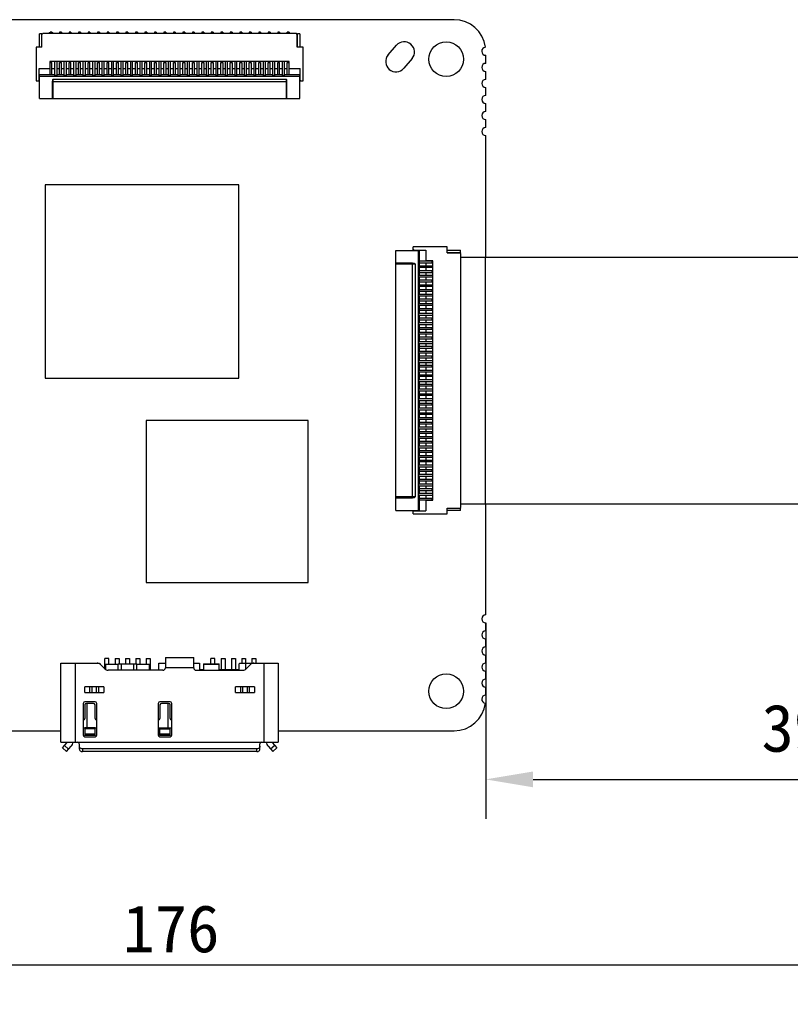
# Model space of a CAD drawing. Header units: millimetres. Extents: x 161 to 574, y 308 to 440.
# Tile 6 of 7: x 477 to 525, y 308 to 371. Entities that reach past the tile are written whole.
import ezdxf

# ---------------------------------------------------------------- set-up
doc = ezdxf.new("R2010")
doc.units = ezdxf.units.MM
doc.header["$LTSCALE"] = 46.255
doc.header["$PDMODE"] = 3
doc.header["$PDSIZE"] = 8
doc.layers.get('0').update_dxf_attribs({"linetype": 'CONTINUOUS'})
doc.layers.get('Defpoints').update_dxf_attribs({"linetype": 'CONTINUOUS'})
doc.layers.add('00_COMPONENTS', color=7, linetype='CONTINUOUS')
doc.layers.add('51__DRAFT_DIMS', color=7, linetype='CONTINUOUS')
doc.styles.get("Standard").update_dxf_attribs({"font": 'simfang.ttf'})
doc.dimstyles.new('DIMSTYLE_1', dxfattribs={"dimtxt": 3, "dimasz": 3, "dimexe": 2.5, "dimexo": 0.5, "dimgap": 0.75, "dimtad": 1, "dimdec": 1, "dimdsep": 46, "dimtxsty": 'STANDARD', "dimblk": '_FILLED', "dimblk1": '_FILLED', "dimblk2": '_FILLED', "dimcen": 0.09, "dimclrd": 251, "dimclre": 251, "dimclrt": 7, "dimazin": 2, "dimtp": 0.2, "dimtm": 0.2, "dimtfac": 1, "dimtdec": 1, "dimtofl": 0, "dimtmove": 0, "dimatfit": 3, "dimldrblk": '_FILLED', "dimfxl": 1, "dimtolj": 1, "dimarcsym": 0})

# ---------------------------------------------------------------- blocks, each defined once
blk = doc.blocks.new('_FILLED')
at = {"color": 0, "linetype": 'ByBlock'}
blk.add_solid([(0, 0), (-1, 0.167), (-1, -0.167)], dxfattribs=at)
blk = doc.blocks.new('*D21')
at = {"layer": '51__DRAFT_DIMS', "color": 251, "lineweight": -2}
for p, q in [((545.072, 333.726), (545.072, 319.98)), ((506.052, 332.391), (506.052, 319.98)), ((509.052, 322.48), (542.072, 322.48))]:
    blk.add_line(p, q, dxfattribs=at)
at = {"layer": 'Defpoints', "color": 0}
for p in [(545.072, 334.226), (506.052, 332.891), (545.072, 322.48)]:
    blk.add_point(p, dxfattribs=at)
at = {"layer": '51__DRAFT_DIMS', "color": 251, "linetype": 'ByBlock', "lineweight": -2, "xscale": 3, "yscale": 3, "zscale": 3, "rotation": 180}
blk.add_blockref('_FILLED', (506.052, 322.48), dxfattribs=at)
at = {"layer": '51__DRAFT_DIMS', "color": 251, "linetype": 'ByBlock', "lineweight": -2, "xscale": 3, "yscale": 3, "zscale": 3}
blk.add_blockref('_FILLED', (545.072, 322.48), dxfattribs=at)
at = {"layer": '51__DRAFT_DIMS', "color": 7, "insert": (525.542, 327.23), "char_height": 3, "attachment_point": 2, "line_spacing_factor": 0.9}
blk.add_mtext('\\A1;39', dxfattribs=at)
blk = doc.blocks.new('*D31')
at = {"color": 251, "lineweight": -2}
for p, q in [((398.218, 335.405), (398.218, 308.246)), ((574.072, 335.405), (574.072, 308.246)), ((401.218, 310.746), (571.072, 310.746))]:
    blk.add_line(p, q, dxfattribs=at)
at = {"layer": 'Defpoints', "color": 0}
for p in [(398.218, 335.905), (574.072, 335.905), (574.072, 310.746)]:
    blk.add_point(p, dxfattribs=at)
at = {"color": 251, "linetype": 'ByBlock', "lineweight": -2, "xscale": 3, "yscale": 3, "zscale": 3, "rotation": 180}
blk.add_blockref('_FILLED', (398.218, 310.746), dxfattribs=at)
at = {"color": 251, "linetype": 'ByBlock', "lineweight": -2, "xscale": 3, "yscale": 3, "zscale": 3}
blk.add_blockref('_FILLED', (574.072, 310.746), dxfattribs=at)
at = {"color": 7, "insert": (486.145, 313.013), "char_height": 3, "attachment_point": 5}
blk.add_mtext('\\A1;176{}{{\\H0.7x;}{}}', dxfattribs=at)

msp = doc.modelspace()

# ---------------------------------------------------------------- linework, layer by layer
at = {"layer": '00_COMPONENTS', "color": 0}
for p, q in [((504.052, 370.556), (468.052, 370.556)), ((477.813, 368.827), (477.813, 369.657)), ((477.963, 369.657), (477.813, 369.657)), ((477.963, 368.827), (477.963, 369.657)), ((478.023, 369.677), (477.973, 369.627)), ((477.973, 368.827), (477.973, 369.627)), ((494.083, 369.677), (478.023, 369.677)), ((478.493, 369.777), (478.493, 369.677)), ((478.613, 369.777), (478.493, 369.777)), ((478.493, 369.727), (478.613, 369.727)), ((478.613, 369.777), (478.613, 369.677)), ((479.093, 369.777), (479.093, 369.677)), ((479.213, 369.777), (479.093, 369.777)), ((479.093, 369.727), (479.213, 369.727)), ((479.213, 369.777), (479.213, 369.677)), ((479.693, 369.777), (479.693, 369.677)), ((479.813, 369.777), (479.693, 369.777)), ((479.693, 369.727), (479.813, 369.727)), ((479.813, 369.777), (479.813, 369.677)), ((480.293, 369.777), (480.293, 369.677)), ((480.413, 369.777), (480.293, 369.777)), ((480.293, 369.727), (480.413, 369.727)), ((480.413, 369.777), (480.413, 369.677)), ((480.893, 369.777), (480.893, 369.677)), ((481.013, 369.777), (480.893, 369.777)), ((480.893, 369.727), (481.013, 369.727)), ((481.013, 369.777), (481.013, 369.677)), ((481.493, 369.777), (481.493, 369.677)), ((481.613, 369.777), (481.493, 369.777)), ((481.493, 369.727), (481.613, 369.727)), ((481.613, 369.777), (481.613, 369.677)), ((482.093, 369.777), (482.093, 369.677)), ((482.213, 369.777), (482.093, 369.777)), ((482.093, 369.727), (482.213, 369.727)), ((482.213, 369.777), (482.213, 369.677)), ((482.693, 369.777), (482.693, 369.677)), ((482.813, 369.777), (482.693, 369.777)), ((482.693, 369.727), (482.813, 369.727)), ((482.813, 369.777), (482.813, 369.677)), ((483.293, 369.777), (483.293, 369.677)), ((483.413, 369.777), (483.293, 369.777)), ((483.293, 369.727), (483.413, 369.727)), ((483.413, 369.777), (483.413, 369.677)), ((483.893, 369.777), (483.893, 369.677)), ((484.013, 369.777), (483.893, 369.777)), ((483.893, 369.727), (484.013, 369.727)), ((484.013, 369.777), (484.013, 369.677)), ((484.493, 369.777), (484.493, 369.677)), ((484.613, 369.777), (484.493, 369.777)), ((484.493, 369.727), (484.613, 369.727)), ((484.613, 369.777), (484.613, 369.677)), ((485.093, 369.777), (485.093, 369.677)), ((485.213, 369.777), (485.093, 369.777)), ((485.093, 369.727), (485.213, 369.727)), ((485.213, 369.777), (485.213, 369.677)), ((485.693, 369.777), (485.693, 369.677)), ((485.813, 369.777), (485.693, 369.777)), ((485.693, 369.727), (485.813, 369.727)), ((485.813, 369.777), (485.813, 369.677)), ((486.293, 369.777), (486.293, 369.677)), ((486.413, 369.777), (486.293, 369.777)), ((486.293, 369.727), (486.413, 369.727)), ((486.413, 369.777), (486.413, 369.677)), ((486.893, 369.777), (486.893, 369.677)), ((487.013, 369.777), (486.893, 369.777)), ((486.893, 369.727), (487.013, 369.727)), ((487.013, 369.777), (487.013, 369.677)), ((487.493, 369.777), (487.493, 369.677)), ((487.613, 369.777), (487.493, 369.777)), ((487.493, 369.727), (487.613, 369.727)), ((487.613, 369.777), (487.613, 369.677)), ((488.093, 369.777), (488.093, 369.677)), ((488.213, 369.777), (488.093, 369.777)), ((488.093, 369.727), (488.213, 369.727)), ((488.213, 369.777), (488.213, 369.677)), ((488.693, 369.777), (488.693, 369.677)), ((488.813, 369.777), (488.693, 369.777)), ((488.693, 369.727), (488.813, 369.727)), ((488.813, 369.777), (488.813, 369.677)), ((489.293, 369.777), (489.293, 369.677)), ((489.413, 369.777), (489.293, 369.777)), ((489.293, 369.727), (489.413, 369.727)), ((489.413, 369.777), (489.413, 369.677)), ((489.893, 369.777), (489.893, 369.677)), ((490.013, 369.777), (489.893, 369.777)), ((489.893, 369.727), (490.013, 369.727)), ((490.013, 369.777), (490.013, 369.677)), ((490.493, 369.777), (490.493, 369.677)), ((490.613, 369.777), (490.493, 369.777)), ((490.493, 369.727), (490.613, 369.727)), ((490.613, 369.777), (490.613, 369.677)), ((491.093, 369.777), (491.093, 369.677)), ((491.213, 369.777), (491.093, 369.777)), ((491.093, 369.727), (491.213, 369.727)), ((491.213, 369.777), (491.213, 369.677)), ((491.693, 369.777), (491.693, 369.677)), ((491.813, 369.777), (491.693, 369.777)), ((491.693, 369.727), (491.813, 369.727)), ((491.813, 369.777), (491.813, 369.677)), ((492.293, 369.777), (492.293, 369.677)), ((492.413, 369.777), (492.293, 369.777)), ((492.293, 369.727), (492.413, 369.727)), ((492.413, 369.777), (492.413, 369.677)), ((492.893, 369.777), (492.893, 369.677)), ((493.013, 369.777), (492.893, 369.777)), ((492.893, 369.727), (493.013, 369.727)), ((493.013, 369.777), (493.013, 369.677)), ((493.493, 369.677), (493.493, 369.777)), ((493.613, 369.777), (493.493, 369.777)), ((493.493, 369.727), (493.613, 369.727)), ((493.613, 369.777), (493.613, 369.677)), ((494.133, 369.627), (494.083, 369.677)), ((494.133, 368.827), (494.133, 369.627)), ((494.143, 368.827), (494.143, 369.657)), ((494.293, 369.657), (494.143, 369.657)), ((494.293, 369.657), (494.293, 368.827)), ((499.879, 368.325), (500.405, 368.941)), ((477.603, 368.827), (477.603, 366.677)), ((477.973, 368.827), (477.603, 368.827)), ((494.503, 368.827), (494.133, 368.827)), ((494.503, 366.677), (494.503, 368.827)), ((506.052, 367.794), (506.052, 368.302)), ((478.481, 367.907), (478.481, 367.467)), ((493.626, 367.907), (478.481, 367.907)), ((478.493, 367.068), (478.493, 367.856)), ((478.493, 367.856), (478.613, 367.856)), ((478.613, 367.068), (478.613, 367.856)), ((478.793, 367.02), (478.793, 367.907)), ((478.913, 367.907), (478.913, 367.02)), ((479.093, 367.068), (479.093, 367.856)), ((479.093, 367.856), (479.213, 367.856)), ((479.213, 367.068), (479.213, 367.856)), ((479.393, 367.02), (479.393, 367.907)), ((479.513, 367.907), (479.513, 367.02)), ((479.693, 367.068), (479.693, 367.856)), ((479.693, 367.856), (479.813, 367.856)), ((479.813, 367.068), (479.813, 367.856)), ((479.993, 367.02), (479.993, 367.907)), ((480.113, 367.907), (480.113, 367.02)), ((480.293, 367.068), (480.293, 367.856)), ((480.293, 367.856), (480.413, 367.856)), ((480.413, 367.068), (480.413, 367.856)), ((480.593, 367.02), (480.593, 367.907)), ((480.713, 367.907), (480.713, 367.02)), ((480.893, 367.068), (480.893, 367.856)), ((480.893, 367.856), (481.013, 367.856)), ((481.013, 367.068), (481.013, 367.856)), ((481.193, 367.02), (481.193, 367.907)), ((481.313, 367.907), (481.313, 367.02)), ((481.493, 367.068), (481.493, 367.856)), ((481.493, 367.856), (481.613, 367.856)), ((481.613, 367.068), (481.613, 367.856)), ((481.793, 367.02), (481.793, 367.907)), ((481.913, 367.02), (481.913, 367.907)), ((482.093, 367.068), (482.093, 367.856)), ((482.093, 367.856), (482.213, 367.856)), ((482.213, 367.068), (482.213, 367.856)), ((482.393, 367.02), (482.393, 367.907)), ((482.513, 367.02), (482.513, 367.907)), ((482.693, 367.068), (482.693, 367.856)), ((482.693, 367.856), (482.813, 367.856)), ((482.813, 367.068), (482.813, 367.856)), ((482.993, 367.02), (482.993, 367.907)), ((483.113, 367.02), (483.113, 367.907)), ((483.293, 367.068), (483.293, 367.856)), ((483.293, 367.856), (483.413, 367.856)), ((483.413, 367.068), (483.413, 367.856)), ((483.593, 367.02), (483.593, 367.907)), ((483.713, 367.02), (483.713, 367.907)), ((483.893, 367.068), (483.893, 367.856)), ((483.893, 367.856), (484.013, 367.856)), ((484.013, 367.068), (484.013, 367.856)), ((484.193, 367.02), (484.193, 367.907)), ((484.313, 367.02), (484.313, 367.907)), ((484.493, 367.068), (484.493, 367.856)), ((484.493, 367.856), (484.613, 367.856)), ((484.613, 367.068), (484.613, 367.856)), ((484.793, 367.02), (484.793, 367.907)), ((484.913, 367.02), (484.913, 367.907)), ((485.093, 367.068), (485.093, 367.856)), ((485.093, 367.856), (485.213, 367.856)), ((485.213, 367.856), (485.213, 367.068)), ((485.393, 367.02), (485.393, 367.907)), ((485.513, 367.02), (485.513, 367.907)), ((485.693, 367.068), (485.693, 367.856)), ((485.693, 367.856), (485.813, 367.856)), ((485.813, 367.856), (485.813, 367.068)), ((485.993, 367.02), (485.993, 367.907)), ((486.113, 367.02), (486.113, 367.907)), ((486.293, 367.068), (486.293, 367.856)), ((486.293, 367.856), (486.413, 367.856)), ((486.413, 367.856), (486.413, 367.068)), ((486.593, 367.02), (486.593, 367.907)), ((486.713, 367.02), (486.713, 367.907)), ((486.893, 367.068), (486.893, 367.856)), ((486.893, 367.856), (487.013, 367.856)), ((487.013, 367.856), (487.013, 367.068)), ((487.193, 367.02), (487.193, 367.907)), ((487.313, 367.02), (487.313, 367.907)), ((487.493, 367.068), (487.493, 367.856)), ((487.493, 367.856), (487.613, 367.856)), ((487.613, 367.856), (487.613, 367.068)), ((487.793, 367.02), (487.793, 367.907)), ((487.913, 367.02), (487.913, 367.907)), ((488.093, 367.068), (488.093, 367.856)), ((488.093, 367.856), (488.213, 367.856)), ((488.213, 367.856), (488.213, 367.068)), ((488.393, 367.02), (488.393, 367.907)), ((488.513, 367.02), (488.513, 367.907)), ((488.693, 367.068), (488.693, 367.856)), ((488.693, 367.856), (488.813, 367.856)), ((488.813, 367.856), (488.813, 367.068)), ((488.993, 367.02), (488.993, 367.907)), ((489.113, 367.02), (489.113, 367.907)), ((489.293, 367.068), (489.293, 367.856)), ((489.293, 367.856), (489.413, 367.856)), ((489.413, 367.856), (489.413, 367.068)), ((489.593, 367.02), (489.593, 367.907)), ((489.713, 367.02), (489.713, 367.907)), ((489.893, 367.068), (489.893, 367.856)), ((489.893, 367.856), (490.013, 367.856)), ((490.013, 367.856), (490.013, 367.068)), ((490.193, 367.02), (490.193, 367.907)), ((490.313, 367.02), (490.313, 367.907)), ((490.493, 367.068), (490.493, 367.856)), ((490.493, 367.856), (490.613, 367.856)), ((490.613, 367.856), (490.613, 367.068)), ((490.793, 367.02), (490.793, 367.907)), ((490.913, 367.02), (490.913, 367.907)), ((491.093, 367.068), (491.093, 367.856)), ((491.093, 367.856), (491.213, 367.856)), ((491.213, 367.856), (491.213, 367.068)), ((491.393, 367.02), (491.393, 367.907)), ((491.513, 367.02), (491.513, 367.907)), ((491.693, 367.068), (491.693, 367.856)), ((491.693, 367.856), (491.813, 367.856)), ((491.813, 367.856), (491.813, 367.068)), ((491.993, 367.02), (491.993, 367.907)), ((492.113, 367.02), (492.113, 367.907)), ((492.293, 367.068), (492.293, 367.856)), ((492.293, 367.856), (492.413, 367.856)), ((492.413, 367.068), (492.413, 367.856)), ((492.593, 367.02), (492.593, 367.907)), ((492.713, 367.02), (492.713, 367.907)), ((492.893, 367.068), (492.893, 367.856)), ((492.893, 367.856), (493.013, 367.856)), ((493.013, 367.068), (493.013, 367.856)), ((493.193, 367.02), (493.193, 367.907)), ((493.313, 367.02), (493.313, 367.907)), ((493.493, 367.068), (493.493, 367.856)), ((493.493, 367.856), (493.613, 367.856)), ((493.613, 367.068), (493.613, 367.856)), ((493.626, 367.467), (493.626, 367.907)), ((501.393, 368.097), (500.867, 367.481)), ((477.803, 366.727), (477.803, 367.467)), ((477.803, 367.467), (478.493, 367.467)), ((477.823, 365.577), (477.823, 367.077)), ((478.493, 367.077), (477.823, 367.077)), ((478.613, 367.068), (478.493, 367.068)), ((478.613, 367.467), (478.793, 367.467)), ((478.793, 367.077), (478.613, 367.077)), ((478.913, 367.02), (478.793, 367.02)), ((478.913, 367.467), (479.093, 367.467)), ((479.093, 367.077), (478.913, 367.077)), ((479.213, 367.068), (479.093, 367.068)), ((479.213, 367.467), (479.393, 367.467)), ((479.393, 367.077), (479.213, 367.077)), ((479.513, 367.02), (479.393, 367.02)), ((479.513, 367.467), (479.693, 367.467)), ((479.693, 367.077), (479.513, 367.077)), ((479.813, 367.068), (479.693, 367.068)), ((479.813, 367.467), (479.993, 367.467)), ((479.993, 367.077), (479.813, 367.077)), ((480.113, 367.02), (479.993, 367.02)), ((480.113, 367.467), (480.293, 367.467)), ((480.293, 367.077), (480.113, 367.077)), ((480.413, 367.068), (480.293, 367.068)), ((480.413, 367.467), (480.593, 367.467)), ((480.593, 367.077), (480.413, 367.077)), ((480.713, 367.02), (480.593, 367.02)), ((480.713, 367.467), (480.893, 367.467)), ((480.893, 367.077), (480.713, 367.077)), ((481.013, 367.068), (480.893, 367.068)), ((481.013, 367.467), (481.193, 367.467)), ((481.193, 367.077), (481.013, 367.077)), ((481.313, 367.02), (481.193, 367.02)), ((481.313, 367.467), (481.493, 367.467)), ((481.493, 367.077), (481.313, 367.077)), ((481.613, 367.068), (481.493, 367.068)), ((481.613, 367.467), (481.793, 367.467)), ((481.793, 367.077), (481.613, 367.077)), ((481.913, 367.02), (481.793, 367.02)), ((481.913, 367.467), (482.093, 367.467)), ((482.093, 367.077), (481.913, 367.077)), ((482.213, 367.068), (482.093, 367.068)), ((482.213, 367.467), (482.393, 367.467)), ((482.393, 367.077), (482.213, 367.077)), ((482.513, 367.02), (482.393, 367.02)), ((482.513, 367.467), (482.693, 367.467)), ((482.693, 367.077), (482.513, 367.077)), ((482.813, 367.068), (482.693, 367.068)), ((482.813, 367.467), (482.993, 367.467)), ((482.993, 367.077), (482.813, 367.077)), ((483.113, 367.02), (482.993, 367.02)), ((483.113, 367.467), (483.293, 367.467)), ((483.293, 367.077), (483.113, 367.077)), ((483.413, 367.068), (483.293, 367.068)), ((483.413, 367.467), (483.593, 367.467)), ((483.593, 367.077), (483.413, 367.077)), ((483.713, 367.02), (483.593, 367.02)), ((483.713, 367.467), (483.893, 367.467)), ((483.893, 367.077), (483.713, 367.077)), ((484.013, 367.068), (483.893, 367.068)), ((484.013, 367.467), (484.193, 367.467)), ((484.193, 367.077), (484.013, 367.077)), ((484.313, 367.02), (484.193, 367.02)), ((484.313, 367.467), (484.493, 367.467)), ((484.493, 367.077), (484.313, 367.077)), ((484.613, 367.068), (484.493, 367.068)), ((484.613, 367.467), (484.793, 367.467)), ((484.793, 367.077), (484.613, 367.077)), ((484.913, 367.02), (484.793, 367.02)), ((484.913, 367.467), (485.093, 367.467)), ((485.093, 367.077), (484.913, 367.077)), ((485.213, 367.068), (485.093, 367.068)), ((485.213, 367.467), (485.393, 367.467)), ((485.393, 367.077), (485.213, 367.077)), ((485.513, 367.02), (485.393, 367.02)), ((485.513, 367.467), (485.693, 367.467)), ((485.693, 367.077), (485.513, 367.077)), ((485.813, 367.068), (485.693, 367.068)), ((485.813, 367.467), (485.993, 367.467)), ((485.993, 367.077), (485.813, 367.077)), ((486.113, 367.02), (485.993, 367.02)), ((486.113, 367.467), (486.293, 367.467)), ((486.293, 367.077), (486.113, 367.077)), ((486.413, 367.068), (486.293, 367.068)), ((486.413, 367.467), (486.593, 367.467)), ((486.593, 367.077), (486.413, 367.077)), ((486.713, 367.02), (486.593, 367.02)), ((486.713, 367.467), (486.893, 367.467)), ((486.893, 367.077), (486.713, 367.077)), ((487.013, 367.068), (486.893, 367.068)), ((487.013, 367.467), (487.193, 367.467)), ((487.193, 367.077), (487.013, 367.077)), ((487.313, 367.02), (487.193, 367.02)), ((487.313, 367.467), (487.493, 367.467)), ((487.493, 367.077), (487.313, 367.077)), ((487.613, 367.068), (487.493, 367.068)), ((487.613, 367.467), (487.793, 367.467)), ((487.793, 367.077), (487.613, 367.077)), ((487.913, 367.02), (487.793, 367.02)), ((487.913, 367.467), (488.093, 367.467)), ((488.093, 367.077), (487.913, 367.077)), ((488.213, 367.068), (488.093, 367.068)), ((488.213, 367.467), (488.393, 367.467)), ((488.393, 367.077), (488.213, 367.077)), ((488.513, 367.02), (488.393, 367.02)), ((488.513, 367.467), (488.693, 367.467)), ((488.693, 367.077), (488.513, 367.077)), ((488.813, 367.068), (488.693, 367.068)), ((488.813, 367.467), (488.993, 367.467)), ((488.993, 367.077), (488.813, 367.077)), ((489.113, 367.02), (488.993, 367.02)), ((489.113, 367.467), (489.293, 367.467)), ((489.293, 367.077), (489.113, 367.077)), ((489.413, 367.068), (489.293, 367.068)), ((489.413, 367.467), (489.593, 367.467)), ((489.593, 367.077), (489.413, 367.077)), ((489.713, 367.02), (489.593, 367.02)), ((489.713, 367.467), (489.893, 367.467)), ((489.893, 367.077), (489.713, 367.077)), ((490.013, 367.068), (489.893, 367.068)), ((490.013, 367.467), (490.193, 367.467)), ((490.193, 367.077), (490.013, 367.077)), ((490.313, 367.02), (490.193, 367.02)), ((490.313, 367.467), (490.493, 367.467)), ((490.493, 367.077), (490.313, 367.077)), ((490.613, 367.068), (490.493, 367.068)), ((490.613, 367.467), (490.793, 367.467)), ((490.793, 367.077), (490.613, 367.077)), ((490.913, 367.02), (490.793, 367.02)), ((490.913, 367.467), (491.093, 367.467)), ((491.093, 367.077), (490.913, 367.077)), ((491.213, 367.068), (491.093, 367.068)), ((491.213, 367.467), (491.393, 367.467)), ((491.393, 367.077), (491.213, 367.077)), ((491.513, 367.02), (491.393, 367.02)), ((491.513, 367.467), (491.693, 367.467)), ((491.693, 367.077), (491.513, 367.077)), ((491.813, 367.068), (491.693, 367.068)), ((491.813, 367.467), (491.993, 367.467)), ((491.993, 367.077), (491.813, 367.077)), ((492.113, 367.02), (491.993, 367.02)), ((492.113, 367.467), (492.293, 367.467)), ((492.293, 367.077), (492.113, 367.077)), ((492.413, 367.068), (492.293, 367.068)), ((492.413, 367.467), (492.593, 367.467)), ((492.593, 367.077), (492.413, 367.077)), ((492.713, 367.02), (492.593, 367.02)), ((492.713, 367.467), (492.893, 367.467)), ((492.893, 367.077), (492.713, 367.077)), ((493.013, 367.068), (492.893, 367.068)), ((493.013, 367.467), (493.193, 367.467)), ((493.193, 367.077), (493.013, 367.077)), ((493.313, 367.02), (493.193, 367.02)), ((493.313, 367.467), (493.493, 367.467)), ((493.493, 367.077), (493.313, 367.077)), ((493.613, 367.068), (493.493, 367.068)), ((493.613, 367.467), (494.303, 367.467)), ((494.283, 367.077), (493.613, 367.077)), ((494.283, 365.577), (494.283, 367.077)), ((494.303, 366.727), (494.303, 367.467)), ((506.052, 366.778), (506.052, 367.286)), ((477.603, 366.677), (477.823, 366.677)), ((477.753, 366.677), (477.803, 366.727)), ((477.823, 366.977), (494.283, 366.977)), ((478.628, 366.615), (478.628, 365.577)), ((478.678, 365.577), (478.678, 366.797)), ((478.678, 366.797), (493.428, 366.797)), ((493.428, 366.622), (478.678, 366.622)), ((493.428, 366.797), (493.428, 365.577)), ((493.478, 365.577), (493.478, 366.615)), ((494.283, 366.677), (494.503, 366.677)), ((494.303, 366.727), (494.353, 366.677)), ((506.052, 365.762), (506.052, 366.27)), ((477.823, 365.577), (494.283, 365.577)), ((506.052, 364.746), (506.052, 365.254)), ((506.052, 363.73), (506.052, 364.238)), ((506.052, 355.526), (506.052, 363.222)), ((478.175, 360.115), (478.175, 347.861)), ((490.429, 360.115), (478.175, 360.115)), ((490.429, 347.861), (490.429, 360.115)), ((500.372, 355.956), (501.872, 355.956)), ((500.372, 339.496), (500.372, 355.956)), ((503.622, 356.176), (501.472, 356.176)), ((501.472, 355.956), (501.472, 356.176)), ((501.472, 356.026), (501.522, 355.976)), ((501.522, 355.976), (502.262, 355.976)), ((501.772, 355.956), (501.772, 339.496)), ((501.872, 355.286), (501.872, 355.956)), ((502.262, 355.976), (502.262, 355.286)), ((503.622, 355.806), (503.622, 356.176)), ((503.622, 355.966), (504.452, 355.966)), ((503.622, 355.816), (504.452, 355.816)), ((503.622, 355.806), (504.422, 355.806)), ((504.472, 355.756), (504.422, 355.806)), ((504.452, 355.816), (504.452, 355.966)), ((501.864, 355.286), (502.651, 355.286)), ((501.864, 355.166), (501.864, 355.286)), ((502.702, 355.298), (502.262, 355.298)), ((502.651, 355.286), (502.651, 355.166)), ((502.702, 340.153), (502.702, 355.298)), ((504.472, 339.696), (504.472, 355.756)), ((506.022, 355.526), (506.022, 339.926)), ((501.41, 355.151), (500.372, 355.151)), ((500.372, 355.101), (501.592, 355.101)), ((501.417, 340.351), (501.417, 355.101)), ((501.592, 355.101), (501.592, 340.351)), ((501.816, 354.986), (502.702, 354.986)), ((501.816, 354.866), (501.816, 354.986)), ((502.702, 354.866), (501.816, 354.866)), ((501.864, 355.166), (502.651, 355.166)), ((501.864, 354.686), (502.651, 354.686)), ((501.864, 354.566), (501.864, 354.686)), ((501.864, 354.566), (502.651, 354.566)), ((501.872, 354.986), (501.872, 355.166)), ((501.872, 354.686), (501.872, 354.866)), ((501.872, 354.386), (501.872, 354.566)), ((502.262, 355.166), (502.262, 354.986)), ((502.262, 354.866), (502.262, 354.686)), ((502.262, 354.566), (502.262, 354.386)), ((502.651, 354.686), (502.651, 354.566)), ((501.816, 354.386), (502.702, 354.386)), ((501.816, 354.266), (501.816, 354.386)), ((502.702, 354.266), (501.816, 354.266)), ((501.864, 354.086), (502.651, 354.086)), ((501.864, 353.966), (501.864, 354.086)), ((501.864, 353.966), (502.651, 353.966)), ((501.872, 354.086), (501.872, 354.266)), ((501.872, 353.786), (501.872, 353.966)), ((502.262, 354.266), (502.262, 354.086)), ((502.262, 353.966), (502.262, 353.786)), ((502.651, 354.086), (502.651, 353.966)), ((501.816, 353.786), (502.702, 353.786)), ((501.816, 353.666), (501.816, 353.786)), ((502.702, 353.666), (501.816, 353.666)), ((501.864, 353.486), (502.651, 353.486)), ((501.864, 353.366), (501.864, 353.486)), ((501.864, 353.366), (502.651, 353.366)), ((501.872, 353.486), (501.872, 353.666)), ((501.872, 353.186), (501.872, 353.366)), ((502.262, 353.666), (502.262, 353.486)), ((502.262, 353.366), (502.262, 353.186)), ((502.651, 353.486), (502.651, 353.366)), ((501.816, 353.186), (502.702, 353.186)), ((501.816, 353.066), (501.816, 353.186)), ((502.702, 353.066), (501.816, 353.066)), ((501.864, 352.886), (502.651, 352.886)), ((501.864, 352.766), (501.864, 352.886)), ((501.864, 352.766), (502.651, 352.766)), ((501.872, 352.886), (501.872, 353.066)), ((501.872, 352.586), (501.872, 352.766)), ((502.262, 353.066), (502.262, 352.886)), ((502.262, 352.766), (502.262, 352.586)), ((502.651, 352.886), (502.651, 352.766)), ((501.816, 352.586), (502.702, 352.586)), ((501.816, 352.466), (501.816, 352.586)), ((502.702, 352.466), (501.816, 352.466)), ((501.864, 352.286), (502.651, 352.286)), ((501.864, 352.166), (501.864, 352.286)), ((501.864, 352.166), (502.651, 352.166)), ((501.872, 352.286), (501.872, 352.466)), ((501.872, 351.986), (501.872, 352.166)), ((502.262, 352.466), (502.262, 352.286)), ((502.262, 352.166), (502.262, 351.986)), ((502.651, 352.286), (502.651, 352.166)), ((501.816, 351.986), (502.702, 351.986)), ((501.816, 351.866), (501.816, 351.986)), ((501.816, 351.866), (502.702, 351.866)), ((501.864, 351.686), (502.651, 351.686)), ((501.864, 351.566), (501.864, 351.686)), ((501.864, 351.566), (502.651, 351.566)), ((501.872, 351.686), (501.872, 351.866)), ((501.872, 351.386), (501.872, 351.566)), ((502.262, 351.866), (502.262, 351.686)), ((502.262, 351.566), (502.262, 351.386)), ((502.651, 351.686), (502.651, 351.566)), ((501.816, 351.386), (502.702, 351.386)), ((501.816, 351.266), (501.816, 351.386)), ((501.816, 351.266), (502.702, 351.266)), ((501.864, 351.086), (502.651, 351.086)), ((501.864, 350.966), (501.864, 351.086)), ((501.864, 350.966), (502.651, 350.966)), ((501.872, 351.086), (501.872, 351.266)), ((501.872, 350.786), (501.872, 350.966)), ((502.262, 351.266), (502.262, 351.086)), ((502.262, 350.966), (502.262, 350.786)), ((502.651, 351.086), (502.651, 350.966)), ((501.816, 350.786), (502.702, 350.786)), ((501.816, 350.666), (501.816, 350.786)), ((501.816, 350.666), (502.702, 350.666)), ((501.816, 350.186), (502.702, 350.186)), ((501.816, 350.066), (501.816, 350.186)), ((501.864, 350.486), (502.651, 350.486)), ((501.864, 350.366), (501.864, 350.486)), ((501.864, 350.366), (502.651, 350.366)), ((501.872, 350.486), (501.872, 350.666)), ((501.872, 350.186), (501.872, 350.366)), ((502.262, 350.666), (502.262, 350.486)), ((502.262, 350.366), (502.262, 350.186)), ((502.651, 350.486), (502.651, 350.366)), ((501.816, 350.066), (502.702, 350.066)), ((501.816, 349.586), (502.702, 349.586)), ((501.816, 349.466), (501.816, 349.586)), ((501.864, 349.886), (502.651, 349.886)), ((501.864, 349.766), (501.864, 349.886)), ((501.864, 349.766), (502.651, 349.766)), ((501.872, 349.886), (501.872, 350.066)), ((501.872, 349.586), (501.872, 349.766)), ((502.262, 350.066), (502.262, 349.886)), ((502.262, 349.766), (502.262, 349.586)), ((502.651, 349.886), (502.651, 349.766)), ((501.816, 349.466), (502.702, 349.466)), ((501.816, 348.986), (502.702, 348.986)), ((501.816, 348.866), (501.816, 348.986)), ((501.864, 349.286), (502.651, 349.286)), ((501.864, 349.166), (501.864, 349.286)), ((501.864, 349.166), (502.651, 349.166)), ((501.872, 349.286), (501.872, 349.466)), ((501.872, 348.986), (501.872, 349.166)), ((502.262, 349.466), (502.262, 349.286)), ((502.262, 349.166), (502.262, 348.986)), ((502.651, 349.286), (502.651, 349.166)), ((501.816, 348.866), (502.702, 348.866)), ((501.816, 348.386), (502.702, 348.386)), ((501.816, 348.266), (501.816, 348.386)), ((501.864, 348.686), (502.651, 348.686)), ((501.864, 348.566), (501.864, 348.686)), ((502.651, 348.566), (501.864, 348.566)), ((501.872, 348.686), (501.872, 348.866)), ((501.872, 348.386), (501.872, 348.566)), ((502.262, 348.866), (502.262, 348.686)), ((502.262, 348.566), (502.262, 348.386)), ((502.651, 348.686), (502.651, 348.566)), ((478.175, 347.861), (490.429, 347.861)), ((501.816, 348.266), (502.702, 348.266)), ((501.816, 347.786), (502.702, 347.786)), ((501.816, 347.666), (501.816, 347.786)), ((501.864, 348.086), (502.651, 348.086)), ((501.864, 347.966), (501.864, 348.086)), ((502.651, 347.966), (501.864, 347.966)), ((501.872, 348.086), (501.872, 348.266)), ((501.872, 347.786), (501.872, 347.966)), ((502.262, 348.266), (502.262, 348.086)), ((502.262, 347.966), (502.262, 347.786)), ((502.651, 348.086), (502.651, 347.966)), ((501.816, 347.666), (502.702, 347.666)), ((501.816, 347.186), (502.702, 347.186)), ((501.816, 347.066), (501.816, 347.186)), ((501.864, 347.486), (502.651, 347.486)), ((501.864, 347.366), (501.864, 347.486)), ((502.651, 347.366), (501.864, 347.366)), ((501.872, 347.486), (501.872, 347.666)), ((501.872, 347.186), (501.872, 347.366)), ((502.262, 347.666), (502.262, 347.486)), ((502.262, 347.366), (502.262, 347.186)), ((502.651, 347.486), (502.651, 347.366)), ((501.816, 347.066), (502.702, 347.066)), ((501.816, 346.586), (502.702, 346.586)), ((501.816, 346.466), (501.816, 346.586)), ((501.816, 346.466), (502.702, 346.466)), ((501.864, 346.886), (502.651, 346.886)), ((501.864, 346.766), (501.864, 346.886)), ((502.651, 346.766), (501.864, 346.766)), ((501.872, 346.886), (501.872, 347.066)), ((501.872, 346.586), (501.872, 346.766)), ((501.872, 346.286), (501.872, 346.466)), ((502.262, 347.066), (502.262, 346.886)), ((502.262, 346.766), (502.262, 346.586)), ((502.262, 346.466), (502.262, 346.286)), ((502.651, 346.886), (502.651, 346.766)), ((501.816, 345.986), (502.702, 345.986)), ((501.816, 345.866), (501.816, 345.986)), ((501.816, 345.866), (502.702, 345.866)), ((501.864, 346.286), (502.651, 346.286)), ((501.864, 346.166), (501.864, 346.286)), ((502.651, 346.166), (501.864, 346.166)), ((501.872, 345.986), (501.872, 346.166)), ((501.872, 345.686), (501.872, 345.866)), ((502.262, 346.166), (502.262, 345.986)), ((502.262, 345.866), (502.262, 345.686)), ((502.651, 346.286), (502.651, 346.166)), ((501.816, 345.386), (502.702, 345.386)), ((501.816, 345.266), (501.816, 345.386)), ((501.816, 345.266), (502.702, 345.266)), ((501.864, 345.686), (502.651, 345.686)), ((501.864, 345.566), (501.864, 345.686)), ((502.651, 345.566), (501.864, 345.566)), ((501.872, 345.386), (501.872, 345.566)), ((501.872, 345.086), (501.872, 345.266)), ((502.262, 345.566), (502.262, 345.386)), ((502.262, 345.266), (502.262, 345.086)), ((502.651, 345.686), (502.651, 345.566)), ((484.568, 345.191), (484.568, 334.937)), ((494.822, 345.191), (484.568, 345.191)), ((494.822, 334.937), (494.822, 345.191)), ((501.816, 344.786), (502.702, 344.786)), ((501.816, 344.666), (501.816, 344.786)), ((501.816, 344.666), (502.702, 344.666)), ((501.864, 345.086), (502.651, 345.086)), ((501.864, 344.966), (501.864, 345.086)), ((502.651, 344.966), (501.864, 344.966)), ((501.872, 344.786), (501.872, 344.966)), ((501.872, 344.486), (501.872, 344.666)), ((502.262, 344.966), (502.262, 344.786)), ((502.262, 344.666), (502.262, 344.486)), ((502.651, 345.086), (502.651, 344.966)), ((501.816, 344.186), (502.702, 344.186)), ((501.816, 344.066), (501.816, 344.186)), ((501.816, 344.066), (502.702, 344.066)), ((501.864, 344.486), (502.651, 344.486)), ((501.864, 344.366), (501.864, 344.486)), ((502.651, 344.366), (501.864, 344.366)), ((501.872, 344.186), (501.872, 344.366)), ((501.872, 343.886), (501.872, 344.066)), ((502.262, 344.366), (502.262, 344.186)), ((502.262, 344.066), (502.262, 343.886)), ((502.651, 344.486), (502.651, 344.366)), ((501.816, 343.586), (502.702, 343.586)), ((501.816, 343.466), (501.816, 343.586)), ((501.816, 343.466), (502.702, 343.466)), ((501.864, 343.886), (502.651, 343.886)), ((501.864, 343.766), (501.864, 343.886)), ((502.651, 343.766), (501.864, 343.766)), ((501.872, 343.586), (501.872, 343.766)), ((501.872, 343.286), (501.872, 343.466)), ((502.262, 343.766), (502.262, 343.586)), ((502.262, 343.466), (502.262, 343.286)), ((502.651, 343.886), (502.651, 343.766)), ((501.816, 342.986), (502.702, 342.986)), ((501.816, 342.866), (501.816, 342.986)), ((501.816, 342.866), (502.702, 342.866)), ((501.864, 343.286), (502.651, 343.286)), ((501.864, 343.166), (501.864, 343.286)), ((502.651, 343.166), (501.864, 343.166)), ((501.872, 342.986), (501.872, 343.166)), ((501.872, 342.686), (501.872, 342.866)), ((502.262, 343.166), (502.262, 342.986)), ((502.262, 342.866), (502.262, 342.686)), ((502.651, 343.286), (502.651, 343.166)), ((501.816, 342.386), (502.702, 342.386)), ((501.816, 342.266), (501.816, 342.386)), ((501.816, 342.266), (502.702, 342.266)), ((501.864, 342.686), (502.651, 342.686)), ((501.864, 342.566), (501.864, 342.686)), ((502.651, 342.566), (501.864, 342.566)), ((501.864, 342.086), (502.651, 342.086)), ((501.864, 341.966), (501.864, 342.086)), ((501.872, 342.386), (501.872, 342.566)), ((501.872, 342.086), (501.872, 342.266)), ((502.262, 342.566), (502.262, 342.386)), ((502.262, 342.266), (502.262, 342.086)), ((502.651, 342.686), (502.651, 342.566)), ((502.651, 342.086), (502.651, 341.966)), ((501.816, 341.786), (502.702, 341.786)), ((501.816, 341.666), (501.816, 341.786)), ((501.816, 341.666), (502.702, 341.666)), ((502.651, 341.966), (501.864, 341.966)), ((501.864, 341.486), (502.651, 341.486)), ((501.864, 341.366), (501.864, 341.486)), ((501.872, 341.786), (501.872, 341.966)), ((501.872, 341.486), (501.872, 341.666)), ((502.262, 341.966), (502.262, 341.786)), ((502.262, 341.666), (502.262, 341.486)), ((502.651, 341.486), (502.651, 341.366)), ((501.816, 341.186), (502.702, 341.186)), ((501.816, 341.066), (501.816, 341.186)), ((501.816, 341.066), (502.702, 341.066)), ((501.864, 341.366), (502.651, 341.366)), ((501.864, 340.886), (502.651, 340.886)), ((501.864, 340.766), (501.864, 340.886)), ((501.872, 341.186), (501.872, 341.366)), ((501.872, 340.886), (501.872, 341.066)), ((502.262, 341.366), (502.262, 341.186)), ((502.262, 341.066), (502.262, 340.886)), ((502.651, 340.886), (502.651, 340.766)), ((501.592, 340.351), (500.372, 340.351)), ((500.372, 340.301), (501.41, 340.301)), ((501.816, 340.586), (502.702, 340.586)), ((501.816, 340.466), (501.816, 340.586)), ((501.816, 340.466), (502.702, 340.466)), ((501.864, 340.766), (502.651, 340.766)), ((501.864, 340.286), (502.651, 340.286)), ((501.864, 340.166), (501.864, 340.286)), ((501.872, 340.586), (501.872, 340.766)), ((501.872, 340.286), (501.872, 340.466)), ((502.262, 340.766), (502.262, 340.586)), ((502.262, 340.466), (502.262, 340.286)), ((502.651, 340.286), (502.651, 340.166)), ((501.864, 340.166), (502.651, 340.166)), ((501.872, 339.496), (501.872, 340.166)), ((502.262, 340.166), (502.262, 339.476)), ((502.262, 340.153), (502.702, 340.153)), ((503.622, 339.646), (504.422, 339.646)), ((503.622, 339.276), (503.622, 339.646)), ((503.622, 339.636), (504.452, 339.636)), ((504.422, 339.646), (504.472, 339.696)), ((504.452, 339.486), (504.452, 339.636)), ((506.052, 332.891), (506.052, 339.926)), ((500.372, 339.496), (501.872, 339.496)), ((501.472, 339.276), (501.472, 339.496)), ((501.522, 339.476), (501.472, 339.426)), ((501.472, 339.276), (503.622, 339.276)), ((501.522, 339.476), (502.262, 339.476)), ((504.452, 339.486), (503.622, 339.486)), ((484.568, 334.937), (494.822, 334.937)), ((506.052, 331.875), (506.052, 332.383)), ((506.052, 330.859), (506.052, 331.367)), ((506.052, 329.843), (506.052, 330.351)), ((479.179, 329.839), (481.581, 329.839)), ((479.179, 328.649), (479.179, 329.839)), ((480.079, 329.839), (480.079, 324.839)), ((481.675, 329.751), (481.949, 329.477)), ((482.214, 330.139), (481.964, 330.139)), ((481.964, 329.463), (481.964, 330.139)), ((481.989, 329.778), (482.889, 329.789)), ((481.989, 329.778), (481.989, 329.443)), ((481.989, 329.763), (482.789, 329.763)), ((482.214, 329.781), (482.214, 330.139)), ((482.614, 330.139), (482.864, 330.139)), ((482.614, 330.139), (482.614, 329.786)), ((482.789, 329.389), (482.789, 329.766)), ((482.864, 330.139), (482.864, 329.789)), ((482.889, 329.789), (483.889, 329.789)), ((483.789, 329.77), (482.989, 329.77)), ((482.989, 329.77), (482.989, 329.42)), ((483.264, 330.139), (483.514, 330.139)), ((483.264, 330.139), (483.264, 329.789)), ((483.514, 330.139), (483.514, 329.789)), ((483.789, 329.42), (483.789, 329.77)), ((483.889, 329.789), (484.789, 329.778)), ((483.914, 330.139), (484.164, 330.139)), ((483.914, 330.139), (483.914, 329.789)), ((483.989, 329.389), (483.989, 329.766)), ((483.989, 329.763), (484.789, 329.763)), ((484.164, 330.139), (484.164, 329.786)), ((484.564, 330.139), (484.814, 330.139)), ((484.564, 330.139), (484.564, 329.781)), ((484.789, 329.389), (484.789, 329.778)), ((484.814, 330.139), (484.814, 329.409)), ((485.364, 329.839), (485.784, 329.839)), ((485.364, 329.409), (485.364, 329.839)), ((485.784, 330.189), (487.584, 330.189)), ((485.784, 330.189), (485.784, 329.539)), ((487.584, 329.539), (487.584, 330.189)), ((487.584, 329.839), (487.939, 329.839)), ((487.939, 329.839), (487.939, 329.389)), ((488.189, 329.789), (489.189, 329.789)), ((488.189, 329.789), (488.189, 329.389)), ((488.189, 329.763), (489.189, 329.763)), ((488.914, 330.139), (488.664, 330.139)), ((488.664, 329.789), (488.664, 330.139)), ((488.914, 329.789), (488.914, 330.139)), ((489.189, 329.389), (489.189, 329.789)), ((489.314, 330.139), (489.564, 330.139)), ((489.314, 330.139), (489.314, 329.409)), ((489.564, 330.139), (489.564, 329.409)), ((489.964, 330.139), (490.214, 330.139)), ((489.964, 330.139), (489.964, 329.409)), ((490.214, 330.139), (490.214, 329.409)), ((490.447, 329.389), (490.447, 329.739)), ((490.522, 329.839), (492.929, 329.839)), ((490.614, 330.139), (490.864, 330.139)), ((490.614, 330.139), (490.614, 329.839)), ((490.864, 330.139), (490.864, 329.839)), ((490.872, 329.451), (490.872, 329.839)), ((490.902, 329.477), (491.176, 329.751)), ((491.264, 330.139), (491.514, 330.139)), ((491.264, 330.139), (491.264, 329.839)), ((491.302, 329.839), (491.302, 329.826)), ((491.514, 330.139), (491.514, 329.839)), ((492.029, 324.839), (492.029, 329.839)), ((492.929, 329.839), (492.929, 328.649)), ((485.634, 329.389), (482.161, 329.389)), ((482.789, 329.409), (483.989, 329.409)), ((482.864, 329.419), (482.864, 329.409)), ((482.989, 329.42), (483.789, 329.42)), ((483.264, 329.42), (483.264, 329.409)), ((483.514, 329.42), (483.514, 329.409)), ((483.914, 329.419), (483.914, 329.409)), ((484.789, 329.409), (485.364, 329.409)), ((484.989, 329.389), (484.989, 329.409)), ((487.584, 329.539), (485.784, 329.539)), ((487.734, 329.389), (490.689, 329.389)), ((488.189, 329.409), (487.939, 329.409)), ((490.447, 329.409), (489.189, 329.409)), ((489.319, 329.409), (489.319, 329.389)), ((490.319, 329.389), (490.319, 329.409)), ((506.052, 328.827), (506.052, 329.335)), ((479.182, 327.939), (479.182, 328.489)), ((492.925, 328.489), (492.925, 327.939)), ((479.179, 326.299), (479.179, 327.779)), ((481.884, 328.339), (480.684, 328.339)), ((480.684, 327.989), (480.684, 328.339)), ((480.684, 327.989), (481.884, 327.989)), ((480.995, 328.339), (480.995, 327.989)), ((481.154, 327.989), (481.154, 328.339)), ((481.414, 328.339), (481.414, 327.989)), ((481.573, 327.989), (481.573, 328.339)), ((481.884, 328.339), (481.884, 327.989)), ((491.424, 328.339), (490.224, 328.339)), ((490.224, 327.989), (490.224, 328.339)), ((490.224, 327.989), (491.424, 327.989)), ((490.535, 328.339), (490.535, 327.989)), ((490.694, 327.989), (490.694, 328.339)), ((490.954, 328.339), (490.954, 327.989)), ((491.113, 327.989), (491.113, 328.339)), ((491.424, 328.339), (491.424, 327.989)), ((492.929, 327.779), (492.929, 326.299)), ((506.052, 327.811), (506.052, 328.319)), ((480.589, 327.289), (480.589, 325.279)), ((481.339, 327.389), (480.689, 327.389)), ((480.689, 327.189), (480.689, 326.339)), ((481.239, 327.289), (480.789, 327.289)), ((480.815, 327.289), (480.815, 325.749)), ((481.339, 326.339), (481.339, 327.189)), ((481.439, 325.279), (481.439, 327.289)), ((485.339, 327.289), (485.339, 325.279)), ((486.089, 327.389), (485.439, 327.389)), ((485.439, 327.189), (485.439, 326.339)), ((485.989, 327.289), (485.539, 327.289)), ((485.958, 325.749), (485.958, 327.289)), ((486.089, 326.339), (486.089, 327.189)), ((486.189, 325.279), (486.189, 327.289)), ((479.182, 325.689), (479.182, 326.139)), ((480.601, 325.739), (480.601, 326.24)), ((486.178, 326.24), (486.178, 325.739)), ((492.925, 326.139), (492.925, 325.689)), ((468.052, 325.557), (479.179, 325.557)), ((479.179, 324.839), (479.179, 325.529)), ((480.614, 325.739), (480.689, 325.739)), ((481.339, 325.749), (480.689, 325.749)), ((480.689, 325.749), (480.689, 325.279)), ((481.339, 325.669), (480.689, 325.669)), ((480.689, 325.371), (481.339, 325.371)), ((480.689, 325.279), (481.339, 325.279)), ((481.339, 325.279), (481.339, 325.749)), ((481.339, 325.739), (481.414, 325.739)), ((485.364, 325.739), (485.439, 325.739)), ((485.439, 325.749), (486.089, 325.749)), ((485.439, 325.279), (485.439, 325.749)), ((485.439, 325.669), (486.089, 325.669)), ((485.439, 325.371), (486.089, 325.371)), ((485.439, 325.279), (486.089, 325.279)), ((486.089, 325.279), (486.089, 325.749)), ((486.089, 325.739), (486.164, 325.739)), ((492.928, 325.557), (504.052, 325.557)), ((492.929, 325.529), (492.929, 324.839)), ((479.179, 324.839), (492.929, 324.839)), ((479.268, 324.472), (479.566, 324.806)), ((480.339, 324.739), (480.339, 324.412)), ((480.689, 325.179), (481.339, 325.179)), ((485.439, 325.179), (486.089, 325.179)), ((491.769, 324.412), (491.769, 324.739)), ((492.542, 324.806), (492.84, 324.472)), ((479.529, 324.239), (479.268, 324.472)), ((479.662, 324.388), (479.401, 324.621)), ((479.529, 324.239), (479.827, 324.572)), ((491.569, 324.414), (480.539, 324.414)), ((480.539, 324.414), (480.539, 324.239)), ((491.569, 324.239), (480.539, 324.239)), ((491.569, 324.239), (491.569, 324.414)), ((492.281, 324.572), (492.579, 324.239)), ((492.706, 324.621), (492.446, 324.388)), ((492.84, 324.472), (492.579, 324.239))]:
    msp.add_line(p, q, dxfattribs=at)
at = {"layer": '00_COMPONENTS', "color": 7}
for p, q in [((504.472, 355.526), (546.572, 355.526)), ((504.472, 339.926), (546.572, 339.926))]:
    msp.add_line(p, q, dxfattribs=at)
at = {"layer": '00_COMPONENTS', "color": 0}
for centre in [(503.552, 368.056), (503.552, 328.056)]:
    msp.add_circle(centre, 1.1, dxfattribs=at)
for centre, radius, start, end in [((504.052, 368.557), 2, 7.28017, 90.0015), ((478.553, 369.522), 0.225, 105.49947, 136.34449), ((478.553, 369.522), 0.225, 43.65551, 74.50053), ((500.893, 368.511), 0.65, 320.40643, 138.58043), ((500.373, 367.903), 0.65, 139.5007, 319.5007), ((506.052, 368.556), 0.254, 93.63933, 270), ((506.052, 367.54), 0.254, 90, 270), ((506.052, 366.524), 0.254, 90, 270), ((506.052, 365.508), 0.254, 90, 270), ((506.052, 364.492), 0.254, 90, 270), ((506.052, 363.476), 0.254, 90, 270), ((506.052, 332.637), 0.254, 90, 270), ((506.052, 331.621), 0.254, 90, 270), ((506.052, 330.605), 0.254, 90, 270), ((481.462, 329.539), 0.3, 45, 90), ((491.388, 329.539), 0.3, 90, 135), ((506.052, 329.589), 0.254, 90, 270), ((482.161, 329.689), 0.3, 225, 270), ((485.634, 329.539), 0.15, 270, 0), ((487.734, 329.539), 0.15, 180, 270), ((490.689, 329.689), 0.3, 270, 315), ((506.052, 328.573), 0.254, 90, 270), ((506.052, 327.557), 0.254, 90, 266.3602), ((480.689, 327.289), 0.1, 90, 180), ((480.789, 327.189), 0.1, 90, 180), ((481.239, 327.189), 0.1, 0, 90), ((481.339, 327.289), 0.1, 0, 90), ((485.439, 327.289), 0.1, 90, 180), ((485.539, 327.189), 0.1, 90, 180), ((485.989, 327.189), 0.1, 0, 90), ((486.089, 327.289), 0.1, 0, 90), ((504.052, 327.557), 2, 269.999, 352.7194), ((480.614, 326.141), 0.1, 97.18076, 104.49517), ((480.589, 326.339), 0.1, 277.18076, 0), ((481.439, 326.339), 0.1, 180, 262.81924), ((481.414, 326.141), 0.1, 75.50483, 82.81924), ((485.364, 326.141), 0.1, 97.18076, 104.49517), ((485.339, 326.339), 0.1, 277.18076, 0), ((486.189, 326.339), 0.1, 180, 262.81924), ((486.164, 326.141), 0.1, 75.50483, 82.81924), ((480.614, 325.839), 0.1, 255.49603, 270), ((480.689, 325.279), 0.1, 180, 270), ((481.339, 325.279), 0.1, 270, 0), ((481.414, 325.839), 0.1, 270, 284.50399), ((485.364, 325.839), 0.1, 255.49603, 270), ((485.439, 325.279), 0.1, 180, 270), ((486.089, 325.279), 0.1, 270, 0), ((486.164, 325.839), 0.1, 270, 284.50399), ((479.529, 324.839), 0.05, 318.09224, 0), ((479.529, 324.839), 0.4, 318.18969, 0), ((480.239, 324.739), 0.1, 0, 90), ((491.869, 324.739), 0.1, 90, 180), ((492.579, 324.839), 0.4, 180, 221.81031), ((492.579, 324.839), 0.05, 180, 221.81031)]:
    msp.add_arc(centre, radius, start, end, dxfattribs=at)
for centre, major_axis, start_param, end_param in [((478.678, 366.615), (0, 0.182), 0, 1.570796), ((493.428, 366.615), (0, 0.182), -1.570796, 0), ((501.41, 355.101), (0.182, 0), 0, 1.570796), ((501.41, 340.351), (0.182, 0), -1.570796, 0)]:
    msp.add_ellipse(centre, major_axis=major_axis, ratio=0.274721, start_param=start_param, end_param=end_param, dxfattribs=at)
for points, knots in [([(478.628, 366.615), (478.628, 366.615), (478.63, 366.617), (478.634, 366.618), (478.645, 366.62), (478.66, 366.621), (478.672, 366.622), (478.678, 366.622)], [0, 0, 0, 0, 0.032334, 0.092926, 0.307722, 0.62537, 1, 1, 1, 1]), ([(493.428, 366.622), (493.435, 366.622), (493.447, 366.621), (493.462, 366.62), (493.472, 366.618), (493.477, 366.617), (493.478, 366.615), (493.478, 366.615)], [0, 0, 0, 0, 0.374637, 0.692278, 0.907071, 0.967665, 1, 1, 1, 1]), ([(501.41, 355.151), (501.411, 355.151), (501.412, 355.149), (501.414, 355.144), (501.415, 355.134), (501.417, 355.119), (501.417, 355.107), (501.417, 355.101)], [0, 0, 0, 0, 0.032334, 0.092926, 0.307722, 0.62537, 1, 1, 1, 1]), ([(501.417, 340.351), (501.417, 340.344), (501.417, 340.332), (501.415, 340.317), (501.414, 340.307), (501.412, 340.302), (501.411, 340.301), (501.41, 340.301)], [0, 0, 0, 0, 0.374637, 0.692278, 0.907071, 0.967665, 1, 1, 1, 1]), ([(481.581, 329.839), (481.589, 329.839), (481.605, 329.835), (481.627, 329.821), (481.644, 329.798), (481.65, 329.78), (481.653, 329.771)], [0, 0, 0, 0, 0.223884, 0.461855, 0.721058, 1, 1, 1, 1]), ([(482.989, 329.77), (482.976, 329.77), (482.95, 329.77), (482.913, 329.77), (482.879, 329.769), (482.849, 329.769), (482.828, 329.768), (482.813, 329.768), (482.805, 329.768), (482.798, 329.767), (482.793, 329.767), (482.791, 329.766), (482.789, 329.766), (482.789, 329.766)], [0, 0, 0, 0, 0.194756, 0.382398, 0.555105, 0.70648, 0.830802, 0.881226, 0.923199, 0.9563, 0.980192, 0.994735, 1, 1, 1, 1]), ([(483.979, 329.767), (483.97, 329.768), (483.945, 329.769), (483.882, 329.77), (483.828, 329.77), (483.789, 329.77)], [0, 0, 0, 0, 0.149648, 0.382304, 1, 1, 1, 1]), ([(483.989, 329.766), (483.989, 329.766), (483.988, 329.766), (483.986, 329.767), (483.983, 329.767), (483.98, 329.767), (483.979, 329.767)], [0, 0, 0, 0, 0.070872, 0.259953, 0.569959, 1, 1, 1, 1]), ([(490.447, 329.739), (490.447, 329.752), (490.451, 329.777), (490.467, 329.81), (490.491, 329.833), (490.512, 329.839), (490.522, 329.839)], [0, 0, 0, 0, 0.281994, 0.54635, 0.783715, 1, 1, 1, 1]), ([(482.789, 329.416), (482.789, 329.416), (482.791, 329.416), (482.793, 329.417), (482.798, 329.417), (482.805, 329.418), (482.813, 329.418), (482.828, 329.418), (482.849, 329.419), (482.879, 329.42), (482.913, 329.42), (482.95, 329.42), (482.976, 329.42), (482.989, 329.42)], [0, 0, 0, 0, 0.005265, 0.019808, 0.0437, 0.076801, 0.118775, 0.169199, 0.293521, 0.444895, 0.617602, 0.805244, 1, 1, 1, 1]), ([(483.789, 329.42), (483.802, 329.42), (483.827, 329.42), (483.864, 329.42), (483.899, 329.42), (483.929, 329.419), (483.95, 329.418), (483.965, 329.418), (483.973, 329.418), (483.98, 329.417), (483.985, 329.417), (483.987, 329.416), (483.989, 329.416), (483.989, 329.416)], [0, 0, 0, 0, 0.194756, 0.382398, 0.555105, 0.70648, 0.830802, 0.881226, 0.923199, 0.9563, 0.980192, 0.994735, 1, 1, 1, 1]), ([(479.182, 328.489), (479.182, 328.519), (479.181, 328.572), (479.179, 328.626), (479.179, 328.649)], [0, 0, 0, 0, 0.558999, 1, 1, 1, 1]), ([(492.929, 328.649), (492.929, 328.626), (492.926, 328.572), (492.925, 328.519), (492.925, 328.489)], [0, 0, 0, 0, 0.441, 1, 1, 1, 1]), ([(479.179, 327.779), (479.179, 327.803), (479.181, 327.856), (479.182, 327.909), (479.182, 327.939)], [0, 0, 0, 0, 0.441, 1, 1, 1, 1]), ([(492.925, 327.939), (492.925, 327.909), (492.926, 327.856), (492.929, 327.803), (492.929, 327.779)], [0, 0, 0, 0, 0.558999, 1, 1, 1, 1]), ([(492.929, 326.299), (492.929, 326.276), (492.926, 326.222), (492.925, 326.169), (492.925, 326.139)], [0, 0, 0, 0, 0.441, 1, 1, 1, 1]), ([(479.179, 325.529), (479.179, 325.553), (479.181, 325.606), (479.182, 325.659), (479.182, 325.689)], [0, 0, 0, 0, 0.441001, 1, 1, 1, 1]), ([(492.925, 325.689), (492.925, 325.659), (492.926, 325.606), (492.929, 325.553), (492.929, 325.529)], [0, 0, 0, 0, 0.558999, 1, 1, 1, 1]), ([(480.539, 324.414), (480.513, 324.414), (480.462, 324.423), (480.395, 324.46), (480.35, 324.518), (480.339, 324.565), (480.339, 324.587)], [0, 0, 0, 0, 0.266367, 0.523396, 0.766748, 1, 1, 1, 1]), ([(480.339, 324.412), (480.339, 324.39), (480.35, 324.343), (480.395, 324.285), (480.462, 324.248), (480.513, 324.239), (480.539, 324.239)], [0, 0, 0, 0, 0.233252, 0.476605, 0.733634, 1, 1, 1, 1]), ([(491.769, 324.587), (491.769, 324.565), (491.758, 324.518), (491.712, 324.46), (491.646, 324.423), (491.595, 324.414), (491.569, 324.414)], [0, 0, 0, 0, 0.233252, 0.476605, 0.733634, 1, 1, 1, 1]), ([(491.569, 324.239), (491.595, 324.239), (491.646, 324.248), (491.712, 324.285), (491.758, 324.343), (491.769, 324.39), (491.769, 324.412)], [0, 0, 0, 0, 0.266367, 0.523396, 0.766748, 1, 1, 1, 1])]:
    msp.add_open_spline(points, degree=3, knots=knots, dxfattribs=at)
msp.add_open_spline([(479.182, 326.139), (479.185, 326.192), (479.179, 326.246), (479.179, 326.299)], degree=3, dxfattribs=at)

# ---------------------------------------------------------------- dimensions: what is measured, and where the dimension line sits
dim = msp.add_linear_dim(base=(574.072, 310.746), p1=(398.218, 335.905), p2=(574.072, 335.905), text='<>{}{{\\H0.7x;}{}}', dimstyle='DIMSTYLE_1', override={"dimdec": 0})
dim.commit()
dim.dimension.update_dxf_attribs({"geometry": '*D31', "text_midpoint": (486.145, 310.746), "dimtype": 160})
at = {"layer": '51__DRAFT_DIMS', "color": 4}
dim = msp.add_linear_dim(base=(545.072, 322.48), p1=(506.052, 332.891), p2=(545.072, 334.226), dimstyle='DIMSTYLE_1', dxfattribs=at)
dim.commit()
dim.dimension.update_dxf_attribs({"geometry": '*D21', "text_midpoint": (525.542, 322.48), "dimtype": 160})

doc.saveas('drawing.dxf')
